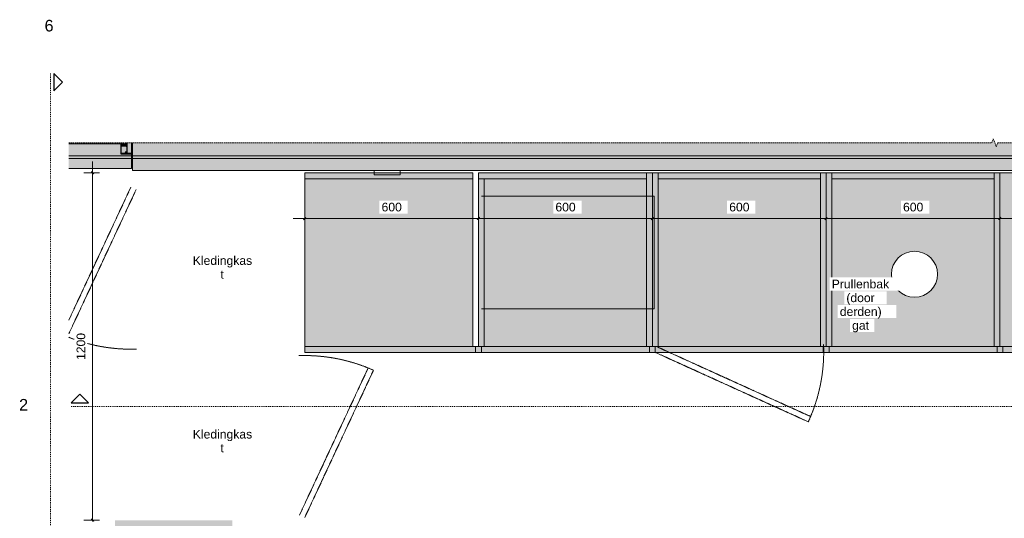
# Model space of a CAD drawing. Header units: millimetres. Extents: x 134158 to 166990, y 3543 to 89986.
# Tile 16 of 17: x 134266 to 137665, y 88113 to 89836. Entities that reach past the tile are written whole.
import ezdxf

# ---------------------------------------------------------------- set-up
doc = ezdxf.new("R2010")
doc.units = ezdxf.units.MM
for name, pattern in [('Alignement de la ligne', [6, 3, -3]), ('Dash_2_', [6.35, 3.175, -3.175]), ('Hidden', [7.14375, 4.7625, -2.38125]), ('Overhead xxSmall', [2.579688, 1.5875, -0.992188])]:
    doc.linetypes.add(name, pattern=pattern)
for name, color, linetype, lineweight in [('0-1', 7, 'Continuous', 5), ('A----M-', 8, 'Continuous', 5), ('A----M--20', 8, 'Continuous', 5), ('A09-C---1', 215, 'Dash_2_', 13), ('A09-C---2', 252, 'Dash_2_', 25), ('A09-C---3', 8, 'Dash_2_', 5), ('A09-NT--1', 7, 'Continuous', 13), ('A29-----6', 9, 'Continuous', 5), ('A29-----7', 250, 'Continuous', 13), ('A31-----1', 133, 'Continuous', 9), ('A31-----2', 140, 'Continuous', 9), ('A31-----3', 130, 'Continuous', 25), ('A31-----4', 250, 'Continuous', 13), ('A312----1', 250, 'Continuous', 13), ('A69-----1', 8, 'Continuous', 5), ('A69-----2', 9, 'Continuous', 5), ('A99-----4', 1, 'Continuous', 13), ('A99-----5', 1, 'Overhead xxSmall', 13), ('Detail Items', 1, 'Continuous', 5), ('Detail Items-1', 1, 'Continuous', 9), ('Detail Items-2', 1, 'Continuous', 25), ('Detail Items-3', 90, 'Continuous', 9), ('Detail Items-6', 8, 'Alignement de la ligne', 5), ('Detail Items-7', 1, 'Hidden', 5)]:
    doc.layers.add(name, color=color, linetype=linetype, lineweight=lineweight)
doc.layers.add('Detail Items-5', color=254, linetype='Continuous', lineweight=5, transparency=0.4)
doc.styles.add('Arial', font='arial.ttf', dxfattribs={"height": 40})
doc.styles.add('Arial_1', font='arial.ttf', dxfattribs={"height": 30})
doc.dimstyles.new('TD_Diagonal_1_5_mm', dxfattribs={"dimscale": 304.8, "dimtxt": 30.607782, "dimasz": 0.026247, "dimexe": 0.098425, "dimexo": 0.098425, "dimgap": 0.052493, "dimtad": 1, "dimdec": 0, "dimzin": 0, "dimdsep": 46, "dimtxsty": 'Arial_1', "dimblk1": 'OBLIQUE', "dimblk2": 'OBLIQUE', "dimsah": 1, "dimcen": 0.09, "dimdle": 0.131234, "dimazin": 2, "dimtfac": 1, "dimtdec": 4, "dimtix": 1, "dimtmove": 0, "dimatfit": 3, "dimfxl": 1, "dimtvp": 1, "dimtfill": 1, "dimtolj": 1, "dimtzin": 0, "dimarcsym": 2})

# ---------------------------------------------------------------- blocks, each defined once
blk = doc.blocks.new('Rectangular Mullion - NLRS_22_00_Forster Presto50_zij_R-18768236-03 3e verdieping Interieur W 1_100 Copy 2')
at = {"layer": 'A31-----2'}
blk.add_hatch(color=256, dxfattribs=at).paths.add_polyline_path([(-9, -42.6), (-5.7, -42.4), (-5.2, -41.8), (-5, -41.1), (-5, -4), (-6.5, -4), (-6.5, -41.1), (-23.5, -41.1), (-23.5, -4), (-25, -4), (-24.8, -41.8), (-24.2, -42.4), (-23.5, -42.6), (-14.8, -42.6)])
at = {"layer": 'Detail Items-1'}
for points in [[(-45.1, -15.1), (-44.9, -14.3), (-44.3, -13.8), (-43.5, -13.6), (-42.1, -13.6), (-42.1, -8.6), (-46, -8.6), (-45.1, -14.3), (-45.1, -14.7)], [(-42.1, -42.6), (-25.7, -42.4), (-25.2, -41.8), (-25, -41.1), (-25.2, -37.4), (-25.7, -36.8), (-26.3, -36.6), (-26.7, -36.6), (-30, -37.1), (-29.8, -38.3), (-26.3, -37.8), (-26.3, -41.3), (-43.7, -41.3), (-43.7, -14.8), (-26.3, -14.8), (-26.3, -17.8), (-25, -17.8), (-25.2, -14.3), (-25.7, -13.8), (-26.5, -13.6), (-44.2, -13.8), (-44.9, -14.5), (-45, -15.1), (-44.8, -41.8), (-44.2, -42.4), (-43.5, -42.6)]]:
    blk.add_hatch(color=256, dxfattribs=at).paths.add_polyline_path(points)
at = {"layer": 'Detail Items-2'}
for p, q in [((-45, -15.1), (-45, -41.1)), ((-43.7, -41.3), (-43.7, -14.8)), ((-43.7, -14.8), (-26.3, -14.8)), ((-26.5, -13.6), (-43.5, -13.6)), ((-26.3, -14.8), (-26.3, -17.8)), ((-26.3, -17.8), (-25, -17.8)), ((-25, -4), (-25, -41.1)), ((-25, -16.6), (-25, -15.1)), ((-25, -17.8), (-25, -16.6)), ((-23.5, -41.1), (-23.5, -4)), ((-6.5, -4), (-6.5, -41.1)), ((-5, -41.1), (-5, -4)), ((-26.3, -41.3), (-43.7, -41.3)), ((-43.5, -42.6), (-26.5, -42.6)), ((-26.7, -36.6), (-30, -37.1)), ((-30, -37.1), (-29.8, -38.3)), ((-29.8, -38.3), (-26.3, -37.8)), ((-26.3, -37.8), (-26.3, -41.3)), ((-25, -41.1), (-25, -38.1)), ((-6.5, -41.1), (-23.5, -41.1)), ((-23.5, -42.6), (-6.5, -42.6))]:
    blk.add_line(p, q, dxfattribs=at)
for centre, radius, start, end in [((-43.5, -15.1), 1.5, 90, 180), ((-26.5, -15.1), 1.5, 360, 90), ((-43.5, -41.1), 1.5, 180, 270), ((-26.5, -38.1), 1.49, 0, 98.5475), ((-26.5, -41.1), 1.5, 270, 0), ((-23.5, -41.1), 1.5, 180, 270), ((-6.5, -41.1), 1.5, 270, 0)]:
    blk.add_arc(centre, radius, start, end, dxfattribs=at)
at = {"layer": 'Detail Items-3'}
for p, q in [((-42.1, -8.6), (-46, -8.6)), ((-43.6, -13.6), (-42.1, -13.6)), ((-42.1, -13.6), (-42.1, -8.6)), ((-42.1, -8.6), (-42.1, -13.6)), ((-27.1, -8.6), (-42.1, -8.6)), ((-42.1, -13.6), (-27.1, -13.6)), ((-27.1, -13.6), (-27.1, -8.6))]:
    blk.add_line(p, q, dxfattribs=at)
for centre, radius, start, end in [((-83.3, -17.5), 38.3, 3.5396, 13.3806), ((-43.6, -15.1), 1.5, 90, 180)]:
    blk.add_arc(centre, radius, start, end, dxfattribs=at)
blk = doc.blocks.new('Rectangular Mullion - NLRS_22_00_presto 50_ zij_R-18775667-03 3e verdieping Interieur W 1_100 Copy 2')
at = {"layer": 'A31-----3'}
for p, q in [((-40, 41.1), (-40, 42.6)), ((-40, 42.6), (-38.5, 42.6)), ((-21.5, 42.6), (-18.5, 42.6)), ((-1.5, 42.6), (0, 42.6)), ((0, 42.6), (0, 41.1)), ((-40, 14.7), (-40, 15.1)), ((-22.1, 4), (-22.1, 8.6))]:
    blk.add_line(p, q, dxfattribs=at)
blk = doc.blocks.new('System Panel - NLRS_22_00_CWP_glas d_8_gen_ABT-18775673-03 3e verdieping Interieur W 1_100 Copy 2')
at = {"layer": 'A31-----4'}
for p, q in [((51.1, -8), (249, -8)), ((249, -8), (249, -4))]:
    blk.add_line(p, q, dxfattribs=at)
blk = doc.blocks.new('NLRS_32_10_DO_ST_dummy - ST_03_50_deur-18776630-03 3e verdieping Interieur W 1_100 Copy 2')
at = {"layer": 'A31-----2'}
h = blk.add_hatch(color=256, dxfattribs=at)
h.paths.add_polyline_path([(2056, -100), (2056, -50), (2040.8, -49.8), (2040.2, -49.2), (2039.9, -48.9), (2039.6, -49.6), (2038.7, -50), (2038.5, -50), (2020.8, -49.8), (2020.2, -49.2), (2020, -48.5), (2020.2, -21.8), (2020.8, -21.2), (2020.2, -21.7), (2020, -22.1), (2019.9, -21.8), (2019.6, -19.2), (2019, -16), (2037.9, -16), (2037.9, -21), (2039.3, -21.2), (2039.8, -21.8), (2040, -22.1), (2040, -11.4), (1840, -11.4), (1840, -100), (2050.2, -100)])
h.paths.add_polyline_path([(2023.9, -48.7), (2038.7, -48.7), (2038.7, -45.2), (2035.2, -45.7), (2035.2, -44.5), (2039, -44.1), (2039.6, -44.5), (2040, -45.2), (2040, -45.1), (2040, -25.2), (2038.7, -25.2), (2038.7, -22.3), (2021.3, -22.3), (2021.3, -48.7), (2022.9, -48.7)])
h.paths.add_polyline_path([(2050.2, -48.5), (2056, -48.5), (2056, -11.4), (2041.5, -11.4), (2041.5, -48.5)])
at = {"layer": 'A312----1'}
for p, q in [((2056, -48.5), (2056, -11.4)), ((2056, -100), (2056, -50)), ((1840, -100), (2056, -100))]:
    blk.add_line(p, q, dxfattribs=at)
blk = doc.blocks.new('HSR-D_ABT_ARCH_Interieur_rvt-1-03 3e verdieping Interieur W 1_100 Copy 2')
at = {"layer": 'A29-----6'}
blk.add_hatch(color=256, dxfattribs=at).paths.add_polyline_path([(137798.6, 89315.2), (140649.8, 89315.2), (140649.8, 89411.2), (137642.1, 89411.2), (137637.1, 89397.5), (137627.1, 89424.9), (137622.1, 89411.2), (134655.8, 89411.2), (134655.8, 89315.2), (137693.5, 89315.2)])
h = blk.add_hatch(color=256, dxfattribs=at)
h.paths.add_polyline_path([(134651.8, 89356.2), (134655.8, 89356.2), (134655.8, 89366.2), (134651.8, 89366.2)])
h.paths.add_polyline_path([(140699.3, 89356.2), (140699.3, 89366.2), (140649.8, 89366.2), (140649.8, 89356.2), (140691.8, 89356.2)])
at = {"layer": 'A29-----7'}
for p, q in [((140699.3, 89366.2), (134435.9, 89366.2)), ((134435.9, 89356.2), (140699.3, 89356.2)), ((134655.8, 89374.1), (134655.8, 89315.2)), ((134655.8, 89315.2), (140649.8, 89315.2))]:
    blk.add_line(p, q, dxfattribs=at)
at = {"layer": 'A31-----1'}
for name, p in [('System Panel - NLRS_22_00_CWP_glas d_8_gen_ABT-18775673-03 3e verdieping Interieur W 1_100 Copy 2', (134384.8, 89415.2)), ('NLRS_32_10_DO_ST_dummy - ST_03_50_deur-18776630-03 3e verdieping Interieur W 1_100 Copy 2', (132595.8, 89422.6)), ('Rectangular Mullion - NLRS_22_00_Forster Presto50_zij_R-18768236-03 3e verdieping Interieur W 1_100 Copy 2', (134660.8, 89415.2))]:
    blk.add_blockref(name, p, dxfattribs=at)
at = {"layer": 'A31-----1', "extrusion": (0, 0, -1), "rotation": 180}
blk.add_blockref('Rectangular Mullion - NLRS_22_00_presto 50_ zij_R-18775667-03 3e verdieping Interieur W 1_100 Copy 2', (-134655.8, 89415.2), dxfattribs=at)
blk = doc.blocks.new('Electrical wall socket - Wall socket_Double WCD-17077541-03 3e verdieping Interieur W 1_100 Copy 2')
at = {"layer": 'A69-----1'}
for p, q in [((0, 0), (0, -8.5)), ((90, 0), (90, -8.5))]:
    blk.add_line(p, q, dxfattribs=at)
at = {"layer": 'A69-----2'}
for p, q in [((0, -8.5), (0, -15)), ((90, -15), (0, -15)), ((90, -8.5), (90, -15))]:
    blk.add_line(p, q, dxfattribs=at)
blk = doc.blocks.new('Microwave - Magnetron-18255911-03 3e verdieping Interieur W 1_100 Copy 2')
at = {"layer": 'A69-----2'}
for p, q in [((298, 390), (-298, 390)), ((298, 0), (298, 390)), ((-298, 0), (298, 0))]:
    blk.add_line(p, q, dxfattribs=at)
blk = doc.blocks.new('DTL_Bush 01 - DTL_Bush 01-14108381-03 3e verdieping Interieur W 1_100 Copy 2')
at = {"layer": 'Detail Items-6'}
for centre, radius, start, end in [((247.5, -16.7), 246.4, 125.2091, 160.6446), ((286.4, 31.3), 237.2, 139.7373, 174.5712), ((-287.8, -217.5), 380.8, 42.6599, 79.2125), ((-437.8, -373.7), 574.5, 44.0271, 67.3532), ((-628.8, 83.7), 622.5, 354.2994, 5.3102), ((-314.2, 3.2), 335, 2.8378, 24.3348), ((-1078.7, -1953.9), 2204.3, 64.307, 69.0854), ((-326, -504.7), 610.9, 60.6997, 86.7975), ((267, -167), 309.3, 102.5546, 134.4727), ((294.5, -101.6), 254.8, 111.8135, 147.3215), ((-112.2, 628), 622.5, 282.2994, 293.3102), ((-91.5, 304), 335, 290.8378, 312.3348), ((-302.8, 770.6), 808.4, 273.5584, 287.5938), ((-97, -301.5), 335, 74.8378, 96.3348), ((-270.7, -575.8), 622.5, 66.2994, 77.3102), ((-1078.7, -1953.9), 2204.3, 62.4288, 63.8513), ((-731, -3271.7), 3371.5, 72.6238, 76.419), ((-160.2, 316.4), 364.4, 255.3007, 290.5826), ((332.3, -274.6), 441, 146.6704, 180.7832), ((623.5, -456.7), 753, 145.8154, 166.4838), ((259.9, -189.1), 335, 146.8378, 168.3348), ((467.2, -439.1), 622.5, 138.2994, 149.3102), ((-766.5, -76.9), 768.3, 340.9259, 3.2312), ((263.3, 185.1), 335, 218.8378, 240.3348), ((565.1, 304.9), 622.5, 210.2994, 221.3102), ((231, 457.8), 513.8, 250.6442, 275.0189), ((-135, -184.6), 251.3, 347.7048, 38.8615), ((-393.8, -86.4), 428.1, 325.6529, 3.7346), ((-352.5, -309.7), 468.5, 8.7887, 29.9074)]:
    blk.add_arc(centre, radius, start, end, dxfattribs=at)
blk = doc.blocks.new('000 Break Line - Break Line-15889625-03 3e verdieping Interieur W 1_100 Copy 2')
at = {"layer": 'Detail Items-7'}
for p, q in [((52.5, 0), (-3466.8, 0)), ((57.5, 13.7), (52.5, 0)), ((67.5, -13.7), (57.5, 13.7)), ((72.5, 0), (67.5, -13.7)), ((3258.8, 0), (72.5, 0))]:
    blk.add_line(p, q, dxfattribs=at)
blk = doc.blocks.new('Detail View - Detail - Detail Number-13476530-03 3e verdieping Interieur W 1_100 Copy 2')
at = {"layer": 'A09-C---2'}
for p, q in [((0, 0.609375), (1.5, 2.109375)), ((3, 0.609375), (1.5, 2.109375)), ((0, 0.609375), (3, 0.609375))]:
    blk.add_line(p, q, dxfattribs=at)
blk = doc.blocks.new('DIMBLOCK1-03 3e verdieping Interieur W 1_100 Copy 2')
at = {"layer": 'A----M--20'}
for p, q in [((135250.1, 89124.5), (135250.1, 89178.8)), ((135850.1, 89124.5), (135850.1, 89178.8)), ((135210.1, 89148.8), (135850.1, 89148.8)), ((135250.1, 89148.8), (135250.1, 89124.5)), ((135850.1, 89148.8), (135850.1, 89124.5))]:
    blk.add_line(p, q, dxfattribs=at)
at = {"layer": 'A----M--20', "lineweight": 35}
for p, q in [((135250.1, 89148.8), (135254.1, 89152.8)), ((135850.1, 89148.8), (135854.1, 89152.8)), ((135250.1, 89148.8), (135246.1, 89144.8)), ((135850.1, 89148.8), (135846.1, 89144.8))]:
    blk.add_line(p, q, dxfattribs=at)
at = {"layer": 'A----M--20', "color": 0, "insert": (135515.5, 89203.8), "char_height": 30, "width": 83.065, "attachment_point": 1, "line_spacing_factor": 0.941778, "style": 'Arial_1', "bg_fill": 3, "box_fill_scale": 1.25, "bg_fill_color": 256, "bg_fill_true_color": 13158600, "bg_fill_transparency": 0}
blk.add_mtext('600', dxfattribs=at)
blk = doc.blocks.new('_Oblique')
at = {"color": 0, "linetype": 'ByBlock', "lineweight": -2}
blk.add_line((-0.5, -0.5), (0.5, 0.5), dxfattribs=at)
blk = doc.blocks.new('DIMBLOCK2-03 3e verdieping Interieur W 1_100 Copy 2')
at = {"layer": 'A----M--20'}
for p, q in [((135850.1, 89124.5), (135850.1, 89178.8)), ((136450.1, 89124.5), (136450.1, 89178.8)), ((135850.1, 89148.8), (136450.1, 89148.8)), ((135850.1, 89148.8), (135850.1, 89124.5)), ((136450.1, 89148.8), (136450.1, 89124.5))]:
    blk.add_line(p, q, dxfattribs=at)
at = {"layer": 'A----M--20', "lineweight": 35}
for p, q in [((135850.1, 89148.8), (135854.1, 89152.8)), ((136450.1, 89148.8), (136454.1, 89152.8)), ((135850.1, 89148.8), (135846.1, 89144.8)), ((136450.1, 89148.8), (136446.1, 89144.8))]:
    blk.add_line(p, q, dxfattribs=at)
at = {"layer": 'A----M--20', "color": 0, "insert": (136115.5, 89203.8), "char_height": 30, "width": 83.065, "attachment_point": 1, "line_spacing_factor": 0.941778, "style": 'Arial_1', "bg_fill": 3, "box_fill_scale": 1.25, "bg_fill_color": 256, "bg_fill_true_color": 13158600, "bg_fill_transparency": 0}
blk.add_mtext('600', dxfattribs=at)
blk = doc.blocks.new('DIMBLOCK3-03 3e verdieping Interieur W 1_100 Copy 2')
at = {"layer": 'A----M--20'}
for p, q in [((136450.1, 89124.5), (136450.1, 89178.8)), ((137050.1, 89124.5), (137050.1, 89178.8)), ((136450.1, 89148.8), (137050.1, 89148.8)), ((136450.1, 89148.8), (136450.1, 89124.5)), ((137050.1, 89148.8), (137050.1, 89124.5))]:
    blk.add_line(p, q, dxfattribs=at)
at = {"layer": 'A----M--20', "lineweight": 35}
for p, q in [((136450.1, 89148.8), (136454.1, 89152.8)), ((137050.1, 89148.8), (137054.1, 89152.8)), ((136450.1, 89148.8), (136446.1, 89144.8)), ((137050.1, 89148.8), (137046.1, 89144.8))]:
    blk.add_line(p, q, dxfattribs=at)
at = {"layer": 'A----M--20', "color": 0, "insert": (136715.5, 89203.8), "char_height": 30, "width": 83.065, "attachment_point": 1, "line_spacing_factor": 0.941778, "style": 'Arial_1', "bg_fill": 3, "box_fill_scale": 1.25, "bg_fill_color": 256, "bg_fill_true_color": 13158600, "bg_fill_transparency": 0}
blk.add_mtext('600', dxfattribs=at)
blk = doc.blocks.new('DIMBLOCK4-03 3e verdieping Interieur W 1_100 Copy 2')
at = {"layer": 'A----M--20'}
for p, q in [((137050.1, 89124.5), (137050.1, 89178.8)), ((137650.1, 89124.5), (137650.1, 89178.8)), ((137050.1, 89148.8), (137650.1, 89148.8)), ((137050.1, 89148.8), (137050.1, 89124.5)), ((137650.1, 89148.8), (137650.1, 89124.5))]:
    blk.add_line(p, q, dxfattribs=at)
at = {"layer": 'A----M--20', "lineweight": 35}
for p, q in [((137050.1, 89148.8), (137054.1, 89152.8)), ((137650.1, 89148.8), (137654.1, 89152.8)), ((137050.1, 89148.8), (137046.1, 89144.8)), ((137650.1, 89148.8), (137646.1, 89144.8))]:
    blk.add_line(p, q, dxfattribs=at)
at = {"layer": 'A----M--20', "color": 0, "insert": (137315.5, 89203.8), "char_height": 30, "width": 83.065, "attachment_point": 1, "line_spacing_factor": 0.941778, "style": 'Arial_1', "bg_fill": 3, "box_fill_scale": 1.25, "bg_fill_color": 256, "bg_fill_true_color": 13158600, "bg_fill_transparency": 0}
blk.add_mtext('600', dxfattribs=at)
blk = doc.blocks.new('DIMBLOCK5-03 3e verdieping Interieur W 1_100 Copy 2')
at = {"layer": 'A----M--20'}
for p, q in [((137650.1, 89124.5), (137650.1, 89178.8)), ((138250.1, 89124.5), (138250.1, 89178.8)), ((137650.1, 89148.8), (138250.1, 89148.8)), ((137650.1, 89148.8), (137650.1, 89124.5)), ((138250.1, 89148.8), (138250.1, 89124.5))]:
    blk.add_line(p, q, dxfattribs=at)
at = {"layer": 'A----M--20', "lineweight": 35}
for p, q in [((137650.1, 89148.8), (137654.1, 89152.8)), ((138250.1, 89148.8), (138254.1, 89152.8)), ((137650.1, 89148.8), (137646.1, 89144.8)), ((138250.1, 89148.8), (138246.1, 89144.8))]:
    blk.add_line(p, q, dxfattribs=at)
at = {"layer": 'A----M--20', "color": 0, "insert": (137915.5, 89203.8), "char_height": 30, "width": 83.065, "attachment_point": 1, "line_spacing_factor": 0.941778, "style": 'Arial_1', "bg_fill": 3, "box_fill_scale": 1.25, "bg_fill_color": 256, "bg_fill_true_color": 13158600, "bg_fill_transparency": 0}
blk.add_mtext('600', dxfattribs=at)
blk = doc.blocks.new('DIMBLOCK11-03 3e verdieping Interieur W 1_100 Copy 2')
at = {"layer": 'A----M--20'}
for p, q in [((134517.5, 88106.7), (134517.5, 89346.7)), ((134541.8, 89306.7), (134487.5, 89306.7)), ((134517.5, 89306.7), (134541.8, 89306.7)), ((134541.8, 88106.7), (134487.5, 88106.7)), ((134517.5, 88106.7), (134541.8, 88106.7))]:
    blk.add_line(p, q, dxfattribs=at)
at = {"layer": 'A----M--20', "lineweight": 35}
for p, q in [((134517.5, 89306.7), (134513.5, 89310.7)), ((134517.5, 89306.7), (134521.5, 89302.7)), ((134517.5, 88106.7), (134513.5, 88110.7)), ((134517.5, 88106.7), (134521.5, 88102.7))]:
    blk.add_line(p, q, dxfattribs=at)
at = {"layer": 'A----M--20', "color": 0, "insert": (134462.5, 88660.5), "char_height": 30, "width": 110.753, "attachment_point": 1, "rotation": 90, "line_spacing_factor": 0.941778, "style": 'Arial_1', "bg_fill": 3, "box_fill_scale": 1.25, "bg_fill_color": 256, "bg_fill_true_color": 13158600, "bg_fill_transparency": 0}
blk.add_mtext('1200', dxfattribs=at)

msp = doc.modelspace()

# ---------------------------------------------------------------- hatches: boundary and pattern name
at = {"layer": 'Detail Items-5'}
h = msp.add_hatch(color=256, dxfattribs=at)
h.paths.add_polyline_path([(134595.6, 85106.7), (135000.1, 85106.7), (135000.1, 88106.7), (134595.6, 88106.7), (134595.6, 85429.7)])
h.paths.add_polyline_path([(138639.3, 88686.7), (139450.1, 88686.7), (139450.1, 89306.7), (135850.1, 89306.7), (135850.1, 88706.7), (135830.1, 88706.7), (135830.1, 89306.7), (135250.1, 89306.7), (135250.1, 88686.7), (138150.1, 88686.7)])
h.paths.add_polyline_path([(137750.1, 88766.7), (137750.1, 89087.5), (138150.1, 89087.5), (138150.1, 88766.7), (137798.6, 88766.7)])
h.paths.add_polyline_path([(137355.1, 88877.2), (137334.5, 88879.9), (137315.3, 88887.8), (137298.9, 88900.5), (137286.2, 88916.9), (137278.3, 88936.1), (137275.6, 88956.7), (137278.3, 88977.3), (137286.2, 88996.5), (137298.9, 89012.9), (137315.3, 89025.6), (137334.5, 89033.5), (137355.1, 89036.2), (137375.7, 89033.5), (137394.8, 89025.6), (137411.3, 89012.9), (137423.9, 88996.5), (137431.9, 88977.3), (137434.6, 88956.7), (137431.9, 88936.1), (137423.9, 88916.9), (137411.3, 88900.5), (137394.8, 88887.8), (137375.7, 88879.9)])

# ---------------------------------------------------------------- linework, layer by layer
at = {"layer": 'A09-C---1'}
for p, q in [((134372.4, 89649.9), (134372.4, 84794.7)), ((134444.3, 88499.9), (141222.9, 88499.9))]:
    msp.add_line(p, q, dxfattribs=at)
at = {"layer": 'A99-----4'}
for p, q in [((135830.1, 89306.7), (135250.1, 89306.7)), ((135250.1, 89306.7), (135250.1, 88686.7)), ((135830.1, 88706.7), (135830.1, 89306.7)), ((139450.1, 89306.7), (135850.1, 89306.7)), ((135850.1, 89306.7), (135850.1, 88706.7)), ((135250.1, 88686.7), (139450.1, 88686.7)), ((135850.1, 88706.7), (135830.1, 88706.7))]:
    msp.add_line(p, q, dxfattribs=at)
for start, end in [(0, 180), (180, 0)]:
    msp.add_arc((137355.1, 88956.7), 79.5, start, end, dxfattribs=at)
at = {"layer": 'A99-----5'}
for p, q in [((136430.1, 89306.7), (136430.1, 88706.7)), ((136450.1, 89306.7), (136450.1, 88706.7)), ((136470.1, 89306.7), (136470.1, 88706.7)), ((137030.1, 89306.7), (137030.1, 88706.7)), ((137050.1, 89306.7), (137050.1, 88706.7)), ((137070.1, 89306.7), (137070.1, 88706.7)), ((137630.1, 89306.7), (137630.1, 88706.7)), ((137650.1, 89306.7), (137650.1, 88706.7)), ((134650.1, 89257.7), (134435.9, 88798.3)), ((135250.1, 89286.7), (135830.1, 89286.7)), ((135850.1, 89286.7), (136430.1, 89286.7)), ((135870.1, 89286.7), (135870.1, 88706.7)), ((136470.1, 89286.7), (137030.1, 89286.7)), ((137070.1, 89286.7), (137630.1, 89286.7)), ((134668.2, 89249.2), (134435.9, 88751)), ((135250.1, 88706.7), (140650.1, 88706.7)), ((135840.1, 88706.7), (135840.1, 88686.7)), ((135870.1, 88706.7), (135850.1, 88706.7)), ((135860.1, 88706.7), (135860.1, 88686.7)), ((136440.1, 88706.7), (136440.1, 88686.7)), ((136460.1, 88706.7), (136460.1, 88686.7)), ((136460.1, 88686.7), (136988.4, 88446.7)), ((136468.4, 88704.9), (136996.4, 88465)), ((137040.1, 88706.7), (137040.1, 88686.7)), ((137060.1, 88706.7), (137060.1, 88686.7)), ((137640.1, 88706.7), (137640.1, 88686.7)), ((137660.1, 88706.7), (137660.1, 88686.7)), ((135232, 88124.1), (135469.1, 88632.7)), ((135250.1, 88115.7), (135487.5, 88624.9))]:
    msp.add_line(p, q, dxfattribs=at)
for centre, start, end in [((134650.1, 89277.7), 248.2921, 271.9761), ((136461.7, 88689.6), 335.2414, 2.5434), ((135250.1, 88095.7), 65.835, 91.9761)]:
    msp.add_arc(centre, 580, start, end, dxfattribs=at)

# ---------------------------------------------------------------- block references
at = {"layer": '0-1'}
msp.add_blockref('HSR-D_ABT_ARCH_Interieur_rvt-1-03 3e verdieping Interieur W 1_100 Copy 2', (0, 0), dxfattribs=at)
at = {"layer": 'A09-C---2', "xscale": 19.99999999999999, "yscale": 19.99999999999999, "zscale": 19.99999999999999, "rotation": 269.9999999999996}
msp.add_blockref('Detail View - Detail - Detail Number-13476530-03 3e verdieping Interieur W 1_100 Copy 2', (134372.4, 89649.9), dxfattribs=at)
at = {"layer": 'A09-C---2', "xscale": 19.99999999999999, "yscale": 19.99999999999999, "zscale": 19.99999999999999}
msp.add_blockref('Detail View - Detail - Detail Number-13476530-03 3e verdieping Interieur W 1_100 Copy 2', (134444.3, 88499.9), dxfattribs=at)
at = {"layer": 'A69-----1'}
msp.add_blockref('Electrical wall socket - Wall socket_Double WCD-17077541-03 3e verdieping Interieur W 1_100 Copy 2', (135490.1, 89315.2), dxfattribs=at)
at = {"layer": 'A69-----2'}
msp.add_blockref('Microwave - Magnetron-18255911-03 3e verdieping Interieur W 1_100 Copy 2', (136158.1, 88836.7), dxfattribs=at)
at = {"layer": 'Detail Items', "rotation": 180}
msp.add_blockref('000 Break Line - Break Line-15889625-03 3e verdieping Interieur W 1_100 Copy 2', (137694.6, 89411.2), dxfattribs=at)
at = {"layer": 'Detail Items-6', "rotation": 21.66721611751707}
msp.add_blockref('DTL_Bush 01 - DTL_Bush 01-14108381-03 3e verdieping Interieur W 1_100 Copy 2', (135113.2, 87858.2), dxfattribs=at)

# ---------------------------------------------------------------- texts
at = {"layer": 'A09-C---3', "char_height": 40, "width": 38.481, "attachment_point": 1, "style": 'Arial'}
for s, insert in [('6', (134352.1, 89835.6)), ('2', (134264.1, 88525.6))]:
    msp.add_mtext(s, dxfattribs=dict(at, insert=insert))

# ---------------------------------------------------------------- next in the draw order: texts
at = {"layer": 'A09-NT--1', "char_height": 30, "attachment_point": 1, "style": 'Arial_1', "bg_fill": 3, "box_fill_scale": 1.25, "bg_fill_color": 256, "bg_fill_true_color": 13158600, "bg_fill_transparency": 0}
for s, insert, width in [('Kledingkas', (134863.8, 89018.9), 245.316), ('Prullenbak ', (137069.5, 88937.9), 246.92), ('Kledingkas', (134863.8, 88418.9), 245.316)]:
    msp.add_mtext(s, dxfattribs=dict(at, insert=insert, width=width))

# ---------------------------------------------------------------- next in the draw order: dimensions: what is measured, and where the dimension line sits
at = {"layer": 'A----M-'}
dim = msp.add_linear_dim(base=(134517.5, 89306.7), p1=(134511.8, 88106.7), p2=(134511.8, 89306.7), angle=90, dimstyle='TD_Diagonal_1_5_mm', override={"dimpost": '<>', "dimfxl": 1200}, dxfattribs=at)
dim.commit()
dim.dimension.update_dxf_attribs({"geometry": 'DIMBLOCK11-03 3e verdieping Interieur W 1_100 Copy 2', "text_midpoint": (134486.2, 88706.7)})
dim = msp.add_linear_dim(base=(135850.1, 89148.8), p1=(135250.1, 89154.5), p2=(135850.1, 89154.5), dimstyle='TD_Diagonal_1_5_mm', override={"dimpost": '<>', "dimfxl": 600}, dxfattribs=at)
dim.commit()
dim.dimension.update_dxf_attribs({"geometry": 'DIMBLOCK1-03 3e verdieping Interieur W 1_100 Copy 2', "text_midpoint": (135550.1, 89180.1)})

# ---------------------------------------------------------------- next in the draw order: texts
at = {"layer": 'A09-NT--1', "char_height": 30, "attachment_point": 1, "style": 'Arial_1', "bg_fill": 3, "box_fill_scale": 1.25, "bg_fill_color": 256, "bg_fill_true_color": 13158600, "bg_fill_transparency": 0}
for s, insert, width in [('t', (134959.1, 88971.3), 14.43), ('(door ', (137119.8, 88890.3), 131.477), ('t', (134959.1, 88371.3), 14.43)]:
    msp.add_mtext(s, dxfattribs=dict(at, insert=insert, width=width))

# ---------------------------------------------------------------- next in the draw order: dimensions: what is measured, and where the dimension line sits
at = {"layer": 'A----M-'}
dim = msp.add_linear_dim(base=(136450.1, 89148.8), p1=(135850.1, 89154.5), p2=(136450.1, 89154.5), dimstyle='TD_Diagonal_1_5_mm', override={"dimpost": '<>', "dimfxl": 600}, dxfattribs=at)
dim.commit()
dim.dimension.update_dxf_attribs({"geometry": 'DIMBLOCK2-03 3e verdieping Interieur W 1_100 Copy 2', "text_midpoint": (136150.1, 89180.1)})

# ---------------------------------------------------------------- next in the draw order: texts
at = {"layer": 'A09-NT--1', "insert": (137097.3, 88842.6), "char_height": 30, "width": 187.595, "attachment_point": 1, "style": 'Arial_1', "bg_fill": 3, "box_fill_scale": 1.25, "bg_fill_color": 256, "bg_fill_true_color": 13158600, "bg_fill_transparency": 0}
msp.add_mtext('derden) ', dxfattribs=at)

# ---------------------------------------------------------------- next in the draw order: dimensions: what is measured, and where the dimension line sits
at = {"layer": 'A----M-'}
dim = msp.add_linear_dim(base=(137050.1, 89148.8), p1=(136450.1, 89154.5), p2=(137050.1, 89154.5), dimstyle='TD_Diagonal_1_5_mm', override={"dimpost": '<>', "dimfxl": 600}, dxfattribs=at)
dim.commit()
dim.dimension.update_dxf_attribs({"geometry": 'DIMBLOCK3-03 3e verdieping Interieur W 1_100 Copy 2', "text_midpoint": (136750.1, 89180.1)})

# ---------------------------------------------------------------- next in the draw order: texts
at = {"layer": 'A09-NT--1', "insert": (137139.7, 88795), "char_height": 30, "width": 68.945, "attachment_point": 1, "style": 'Arial_1', "bg_fill": 3, "box_fill_scale": 1.25, "bg_fill_color": 256, "bg_fill_true_color": 13158600, "bg_fill_transparency": 0}
msp.add_mtext('gat', dxfattribs=at)

# ---------------------------------------------------------------- next in the draw order: dimensions: what is measured, and where the dimension line sits
at = {"layer": 'A----M-'}
dim = msp.add_linear_dim(base=(137650.1, 89148.8), p1=(137050.1, 89154.5), p2=(137650.1, 89154.5), dimstyle='TD_Diagonal_1_5_mm', override={"dimpost": '<>', "dimfxl": 600}, dxfattribs=at)
dim.commit()
dim.dimension.update_dxf_attribs({"geometry": 'DIMBLOCK4-03 3e verdieping Interieur W 1_100 Copy 2', "text_midpoint": (137350.1, 89180.1)})

# ---------------------------------------------------------------- next in the draw order: dimensions: what is measured, and where the dimension line sits
dim = msp.add_linear_dim(base=(138250.1, 89148.8), p1=(137650.1, 89154.5), p2=(138250.1, 89154.5), dimstyle='TD_Diagonal_1_5_mm', override={"dimpost": '<>', "dimfxl": 600}, dxfattribs=at)
dim.commit()
dim.dimension.update_dxf_attribs({"geometry": 'DIMBLOCK5-03 3e verdieping Interieur W 1_100 Copy 2', "text_midpoint": (137950.1, 89180.1)})

doc.saveas('drawing.dxf')
